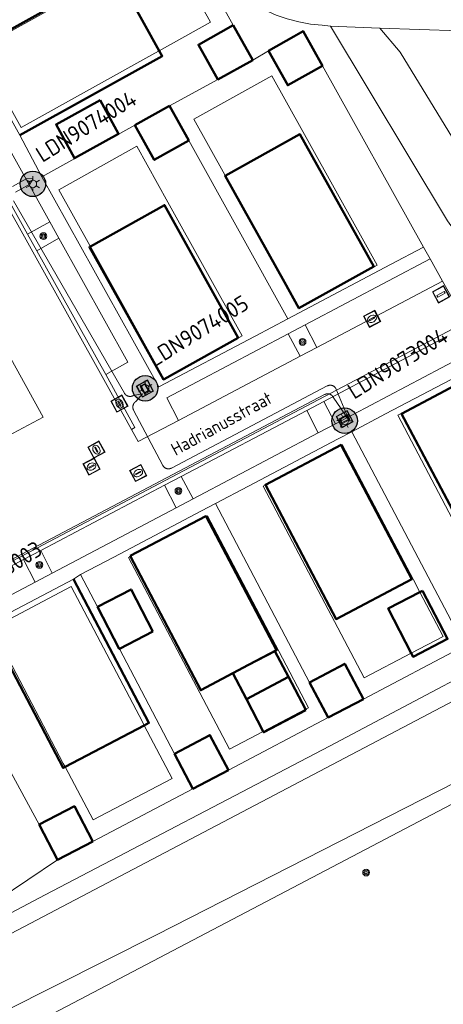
# Model space of a CAD drawing. Header units: metres. Extents: x 94279 to 96109, y 461866 to 463040.
# Tile 140 of 175: x 95594 to 95627, y 462507 to 462585. Entities that reach past the tile are written whole.
import ezdxf
from ezdxf.enums import TextEntityAlignment as Align

# ---------------------------------------------------------------- set-up
doc = ezdxf.new("R2010")
doc.units = ezdxf.units.M
doc.layers.get('0').update_dxf_attribs({"linetype": 'CONTINUOUS'})
doc.layers.add('B-WE-KL-ET_LS_OV_KABEL_EIGENNET_330-G', color=10, linetype='CONTINUOUS')
doc.layers.add('N-WE-ARMATUUR-PRUNUS-E-OPSCHUIF-6M-G', color=20, linetype='CONTINUOUS')
for name, color, linetype, lineweight in [('B_BEBOUWINGSGRENS_0', 132, 'CONTINUOUS', 50), ('B_LUIFEL_1', 132, 'CONTINUOUS', 50), ('B_WOONWAGEN_LIJN_0', 132, 'CONTINUOUS', 50), ('G_GRENS_ALGEMEEN_1', 251, 'CONTINUOUS', 13), ('Q_BOOM_0', 251, 'CONTINUOUS', 13), ('Q_BRANDKRAAN_0', 251, 'CONTINUOUS', 13), ('Q_INSPECTIE_OF_RIOOLPUT_0', 251, 'CONTINUOUS', 13), ('Q_KOLK_0', 251, 'CONTINUOUS', 13), ('Q_LICHTMAST_0', 251, 'CONTINUOUS', 13), ('Q_PAAL_ALGEMEEN_0', 251, 'CONTINUOUS', 13), ('Q_SCHUTTING_LIJN_0', 251, 'CONTINUOUS', 13), ('Q_STRAATNAAMBORD_0', 251, 'CONTINUOUS', 13), ('T_CULTUURGRENS_0', 251, 'CONTINUOUS', 13), ('T_HEK_0', 251, 'CONTINUOUS', 13), ('T_SCHUTTING_0', 251, 'CONTINUOUS', 13), ('V_WEGGRENS_0', 251, 'CONTINUOUS', 13), ('W_WATERGRENS_0', 251, 'CONTINUOUS', 13), ('Z_STRAATNAAM_0', 251, 'CONTINUOUS', 13)]:
    doc.layers.add(name, color=color, linetype=linetype, lineweight=lineweight)
doc.styles.add('NLCS-ISO-M500-T25', font='NLCS-ISO.ttf', dxfattribs={"height": 1.25})
doc.styles.get("Standard").update_dxf_attribs({"font": 'isocp.shx'})

# ---------------------------------------------------------------- blocks, each defined once
blk = doc.blocks.new('Q_LICHTMAST')
for points in [[(-0.26, 0.15), (-0.52, 0.3)], [(0, 0.3), (0, 0.6)], [(0.26, 0.15), (0.52, 0.3)], [(-0.26, -0.15), (-0.52, -0.3)], [(0, -0.3), (0, -0.6)], [(0.26, -0.15), (0.52, -0.3)]]:
    blk.add_lwpolyline(points)
blk.add_circle((0, 0), 0.3)
blk = doc.blocks.new('Q_PAAL_ALGEMEEN')
for points in [[(-0.5, 0.5), (0.5, 0.5), (0.5, -0.5), (-0.5, -0.5)], [(-0.08, 0.333), (0.071, 0.333), (0.071, -0.329), (-0.08, -0.329)]]:
    blk.add_lwpolyline(points, close=True)
blk.add_lwpolyline([(-0.442, 0.464), (0.438, 0.464, -0.414214), (0.459, 0.442), (0.459, -0.437, -0.414214), (0.438, -0.459), (-0.442, -0.459, -0.414214), (-0.463, -0.437), (-0.463, 0.442), (-0.463, 0.444), (-0.463, 0.446), (-0.463, 0.448), (-0.462, 0.45), (-0.461, 0.451), (-0.46, 0.453), (-0.459, 0.455), (-0.458, 0.456), (-0.457, 0.457), (-0.456, 0.459), (-0.454, 0.46), (-0.453, 0.461), (-0.451, 0.462), (-0.449, 0.462), (-0.447, 0.463), (-0.446, 0.463), (-0.444, 0.464), (-0.442, 0.464)], format="xyb")
blk = doc.blocks.new('Q_INSPECTIE_OF_RIOOLPUT')
blk.add_lwpolyline([(-0.5, 0.5), (0.5, 0.5), (0.5, -0.5), (-0.5, -0.5)], close=True)
for points in [[(-0.442, 0.464), (0.438, 0.464, -0.414214), (0.459, 0.442), (0.459, -0.437, -0.414214), (0.438, -0.459), (-0.442, -0.459, -0.414214), (-0.463, -0.437), (-0.463, 0.442), (-0.463, 0.444), (-0.463, 0.446), (-0.463, 0.448), (-0.462, 0.45), (-0.461, 0.451), (-0.46, 0.453), (-0.459, 0.455), (-0.458, 0.456), (-0.457, 0.457), (-0.456, 0.459), (-0.454, 0.46), (-0.453, 0.461), (-0.451, 0.462), (-0.449, 0.462), (-0.447, 0.463), (-0.446, 0.463), (-0.444, 0.464), (-0.442, 0.464)], [(-0.345, 0.105, 0.380426), (-0.276, -0.18)], [(-0.008, 0.266, 0.240218), (-0.345, 0.105)], [(-0.194, 0.045, 0.853344), (-0.194, -0.032)], [(0.331, 0.111, 0.240191), (-0.008, 0.266)], [(0.185, -0.032, 0.849746), (0.185, 0.045)], [(0.267, -0.176, 0.380426), (0.331, 0.111)], [(-0.276, -0.18, 0.148452), (0.012, -0.257)], [(0.012, -0.257, 0.131742), (0.267, -0.176)]]:
    blk.add_lwpolyline(points, format="xyb")
for points in [[(-0.194, 0.045), (0.185, 0.045)], [(0.185, -0.032), (-0.194, -0.032)]]:
    blk.add_lwpolyline(points)
blk = doc.blocks.new('Q_KOLK')
blk.add_lwpolyline([(-0.5, 0.5), (0.5, 0.5), (0.5, -0.5), (-0.5, -0.5)], close=True)
for points in [[(-0.442, 0.464), (0.438, 0.464, -0.414214), (0.459, 0.442), (0.459, -0.437, -0.414214), (0.438, -0.459), (-0.442, -0.459, -0.414214), (-0.463, -0.437), (-0.463, 0.442, -0.414214), (-0.442, 0.464)], [(-0.345, 0.105, 0.380426), (-0.276, -0.18)], [(-0.008, 0.266, 0.240218), (-0.345, 0.105)], [(-0.194, 0.045, 0.853344), (-0.194, -0.032)], [(0.331, 0.111, 0.240191), (-0.008, 0.266)], [(0.185, -0.032, 0.849746), (0.185, 0.045)], [(0.267, -0.176, 0.380426), (0.331, 0.111)], [(-0.276, -0.18, 0.148452), (0.012, -0.257)], [(0.012, -0.257, 0.131742), (0.267, -0.176)]]:
    blk.add_lwpolyline(points, format="xyb")
for points in [[(-0.194, 0.045), (0.185, 0.045)], [(0.185, -0.032), (-0.194, -0.032)]]:
    blk.add_lwpolyline(points)
blk = doc.blocks.new('Q_BRANDKRAAN')
blk.add_lwpolyline([(-0.5, 0.5), (0.5, 0.5), (0.5, -0.5), (-0.5, -0.5)], close=True)
for points in [[(-0.442, 0.464), (0.438, 0.464, -0.414214), (0.459, 0.442), (0.459, -0.437, -0.414214), (0.438, -0.459), (-0.442, -0.459, -0.414214), (-0.463, -0.437), (-0.463, 0.442), (-0.463, 0.444), (-0.463, 0.446), (-0.463, 0.448), (-0.462, 0.45), (-0.461, 0.451), (-0.46, 0.453), (-0.459, 0.455), (-0.458, 0.456), (-0.457, 0.457), (-0.456, 0.459), (-0.454, 0.46), (-0.453, 0.461), (-0.451, 0.462), (-0.449, 0.462), (-0.447, 0.463), (-0.446, 0.463), (-0.444, 0.464), (-0.442, 0.464)], [(-0.345, 0.105, 0.380426), (-0.276, -0.18)], [(-0.008, 0.266, 0.240218), (-0.345, 0.105)], [(-0.194, 0.045, 0.853344), (-0.194, -0.032)], [(0.331, 0.111, 0.240191), (-0.008, 0.266)], [(0.185, -0.032, 0.849746), (0.185, 0.045)], [(0.267, -0.176, 0.380426), (0.331, 0.111)], [(-0.276, -0.18, 0.148452), (0.012, -0.257)], [(0.012, -0.257, 0.131742), (0.267, -0.176)]]:
    blk.add_lwpolyline(points, format="xyb")
for points in [[(-0.194, 0.045), (0.185, 0.045)], [(0.185, -0.032), (-0.194, -0.032)]]:
    blk.add_lwpolyline(points)
blk = doc.blocks.new('Q_BOOM')
for radius in [0.27, 0.18, 0.09]:
    blk.add_circle((0, 0), radius)
blk = doc.blocks.new('Q_STRAATNAAMBORD')
for points in [[(-0.5, 0.5), (0.5, 0.5), (0.5, -0.5), (-0.5, -0.5)], [(-0.369, 0.22), (0.358, 0.22), (0.358, -0.214), (-0.369, -0.214)]]:
    blk.add_lwpolyline(points, close=True)
for points in [[(-0.442, 0.464), (0.438, 0.464, -0.414214), (0.459, 0.442), (0.459, -0.437, -0.414214), (0.438, -0.459), (-0.442, -0.459, -0.414214), (-0.463, -0.437), (-0.463, 0.442), (-0.463, 0.444), (-0.463, 0.446), (-0.463, 0.448), (-0.462, 0.45), (-0.461, 0.451), (-0.46, 0.453), (-0.459, 0.455), (-0.458, 0.456), (-0.457, 0.457), (-0.456, 0.459), (-0.454, 0.46), (-0.453, 0.461), (-0.451, 0.462), (-0.449, 0.462), (-0.447, 0.463), (-0.446, 0.463), (-0.444, 0.464), (-0.442, 0.464)], [(-0.287, 0.16), (0.281, 0.16, -0.414214), (0.303, 0.139), (0.303, -0.134, -0.414214), (0.281, -0.156), (-0.287, -0.156, -0.414214), (-0.308, -0.134), (-0.308, 0.139), (-0.308, 0.14), (-0.308, 0.142), (-0.307, 0.144), (-0.307, 0.146), (-0.306, 0.148), (-0.305, 0.149), (-0.304, 0.151), (-0.303, 0.152), (-0.302, 0.154), (-0.3, 0.155), (-0.299, 0.156), (-0.297, 0.157), (-0.296, 0.158), (-0.294, 0.159), (-0.292, 0.159), (-0.29, 0.16), (-0.288, 0.16), (-0.287, 0.16)]]:
    blk.add_lwpolyline(points, format="xyb")
blk = doc.blocks.new('LM')
at = {"linetype": 'ByBlock'}
h = blk.add_hatch(color=256, dxfattribs=at)
h.dxf.hatch_style = 1
edge = h.paths.add_edge_path()
edge.add_arc((0, 0), 1, 0, 360)
blk.add_circle((0, 0), 1, dxfattribs=at)
blk = doc.blocks.new('ACMAP_ANN_TEMPLATE_LM')
at = {"color": 0, "style": 'NLCS-ISO-M500-T25'}
blk.add_attdef('LM-NUMMER', (1.5, 1), '', height=1.25, dxfattribs=at)

msp = doc.modelspace()

# ---------------------------------------------------------------- linework, layer by layer
at = {"layer": 'B-WE-KL-ET_LS_OV_KABEL_EIGENNET_330-G', "linetype": 'Continuous', "lineweight": 0}
for points in [[(95592.945, 462571.557), (95594.064, 462572.183), (95594.558, 462572.173), (95594.309, 462571.747), (95593.181, 462571.116)], [(95593.013, 462570.439), (95601.714, 462555.352), (95601.723, 462555.337), (95601.733, 462555.323), (95601.743, 462555.308), (95601.753, 462555.294), (95601.764, 462555.281), (95601.776, 462555.267), (95601.788, 462555.254), (95601.8, 462555.242), (95601.813, 462555.23), (95601.826, 462555.218), (95601.84, 462555.207), (95601.854, 462555.197), (95601.868, 462555.187), (95601.883, 462555.177), (95601.898, 462555.168), (95601.913, 462555.159), (95601.929, 462555.151), (95601.945, 462555.144), (95601.961, 462555.137), (95601.977, 462555.13), (95601.994, 462555.124), (95602.01, 462555.119), (95602.027, 462555.114), (95602.044, 462555.11), (95602.062, 462555.107), (95602.079, 462555.104), (95602.096, 462555.101), (95602.114, 462555.1), (95602.131, 462555.098), (95602.149, 462555.098), (95602.166, 462555.098), (95602.184, 462555.099), (95602.202, 462555.1), (95602.219, 462555.102), (95602.236, 462555.104), (95602.254, 462555.107), (95602.271, 462555.111), (95602.288, 462555.115), (95602.305, 462555.12), (95602.322, 462555.125), (95602.338, 462555.131), (95602.354, 462555.138), (95602.37, 462555.145), (95602.386, 462555.153), (95602.402, 462555.161), (95603.13, 462555.311), (95602.638, 462554.72), (95602.622, 462554.71), (95602.607, 462554.7), (95602.592, 462554.69), (95602.578, 462554.679), (95602.564, 462554.667), (95602.55, 462554.656), (95602.537, 462554.643), (95602.524, 462554.63), (95602.512, 462554.617), (95602.5, 462554.603), (95602.489, 462554.589), (95602.478, 462554.575), (95602.467, 462554.56), (95602.458, 462554.545), (95602.448, 462554.529), (95602.44, 462554.513), (95602.431, 462554.497), (95602.424, 462554.481), (95602.417, 462554.464), (95602.41, 462554.447), (95602.404, 462554.43), (95602.399, 462554.413), (95602.394, 462554.395), (95602.39, 462554.378), (95602.386, 462554.36), (95602.383, 462554.342), (95602.381, 462554.324), (95602.38, 462554.306), (95602.379, 462554.288), (95602.378, 462554.27), (95602.378, 462554.252), (95602.379, 462554.234), (95602.381, 462554.216), (95602.383, 462554.198), (95602.385, 462554.18), (95602.389, 462554.162), (95602.393, 462554.144), (95602.397, 462554.127), (95602.402, 462554.109), (95602.408, 462554.092), (95602.414, 462554.075), (95602.421, 462554.059), (95602.429, 462554.042), (95602.437, 462554.026), (95604.724, 462549.688), (95604.733, 462549.672), (95604.742, 462549.657), (95604.751, 462549.643), (95604.761, 462549.628), (95604.771, 462549.614), (95604.782, 462549.601), (95604.794, 462549.588), (95604.806, 462549.575), (95604.818, 462549.562), (95604.831, 462549.551), (95604.844, 462549.539), (95604.857, 462549.528), (95604.871, 462549.517), (95604.885, 462549.507), (95604.9, 462549.498), (95604.915, 462549.489), (95604.93, 462549.48), (95604.946, 462549.472), (95604.962, 462549.465), (95604.978, 462549.458), (95604.994, 462549.452), (95605.01, 462549.446), (95605.027, 462549.441), (95605.044, 462549.436), (95605.061, 462549.432), (95605.078, 462549.429), (95605.095, 462549.426), (95605.112, 462549.424), (95605.13, 462549.422), (95605.147, 462549.421), (95605.165, 462549.421), (95605.182, 462549.421), (95605.2, 462549.422), (95605.217, 462549.423), (95605.234, 462549.426), (95605.252, 462549.428), (95605.269, 462549.431), (95605.286, 462549.435), (95605.303, 462549.44), (95605.319, 462549.445), (95605.336, 462549.45), (95605.352, 462549.457), (95605.368, 462549.463), (95605.384, 462549.471), (95605.4, 462549.479), (95617.617, 462555.92), (95617.632, 462555.928), (95617.648, 462555.936), (95617.664, 462555.942), (95617.681, 462555.948), (95617.697, 462555.954), (95617.714, 462555.959), (95617.731, 462555.964), (95617.748, 462555.967), (95617.765, 462555.971), (95617.782, 462555.973), (95617.8, 462555.975), (95617.817, 462555.977), (95617.834, 462555.978), (95617.852, 462555.978), (95617.869, 462555.978), (95617.887, 462555.977), (95617.904, 462555.975), (95617.921, 462555.973), (95617.939, 462555.97), (95617.956, 462555.967), (95617.973, 462555.963), (95617.99, 462555.958), (95618.006, 462555.953), (95618.023, 462555.947), (95618.039, 462555.941), (95618.055, 462555.934), (95618.071, 462555.927), (95618.086, 462555.919), (95618.102, 462555.91), (95618.116, 462555.901), (95618.131, 462555.892), (95618.145, 462555.882), (95618.159, 462555.871), (95618.173, 462555.86), (95618.186, 462555.848), (95618.199, 462555.837), (95618.211, 462555.824), (95618.223, 462555.811), (95618.234, 462555.798), (95618.245, 462555.785), (95618.256, 462555.771), (95618.266, 462555.756), (95618.275, 462555.742), (95618.284, 462555.727), (95618.292, 462555.711), (95619.334, 462553.201), (95618.083, 462555.036), (95618.075, 462555.051), (95618.066, 462555.066), (95618.057, 462555.081), (95618.047, 462555.095), (95618.036, 462555.109), (95618.025, 462555.123), (95618.014, 462555.136), (95618.002, 462555.149), (95617.99, 462555.161), (95617.977, 462555.173), (95617.964, 462555.185), (95617.95, 462555.196), (95617.936, 462555.206), (95617.922, 462555.216), (95617.907, 462555.226), (95617.893, 462555.235), (95617.877, 462555.243), (95617.862, 462555.251), (95617.846, 462555.259), (95617.83, 462555.266), (95617.814, 462555.272), (95617.797, 462555.278), (95617.781, 462555.283), (95617.764, 462555.287), (95617.747, 462555.291), (95617.73, 462555.295), (95617.712, 462555.297), (95617.695, 462555.3), (95617.678, 462555.301), (95617.66, 462555.302), (95617.643, 462555.303), (95617.625, 462555.302), (95617.608, 462555.301), (95617.591, 462555.3), (95617.573, 462555.298), (95617.556, 462555.295), (95617.539, 462555.292), (95617.522, 462555.288), (95617.505, 462555.284), (95617.488, 462555.279), (95617.472, 462555.273), (95617.455, 462555.267), (95617.439, 462555.26), (95617.423, 462555.253), (95617.408, 462555.245), (95586.96, 462539.191)]]:
    msp.add_lwpolyline(points, dxfattribs=at)
at = {"layer": 'B_BEBOUWINGSGRENS_0'}
for p, q in [((95611.777, 462581.481), (95610.233, 462584.217)), ((95614.986, 462583.323), (95612.999, 462582.203)), ((95609.045, 462579.956), (95611.777, 462581.481)), ((95605.252, 462577.898), (95602.527, 462576.37)), ((95606.775, 462575.162), (95605.252, 462577.898)), ((95611.451, 462534.037), (95610.216, 462533.386)), ((95610.216, 462533.386), (95610.216, 462533.386)), ((95610.216, 462533.386), (95611.285, 462531.359)), ((95611.285, 462531.359), (95614.571, 462533.096)), ((95616.219, 462532.67), (95617.674, 462529.912)), ((95617.674, 462529.912), (95620.442, 462531.363)), ((95605.633, 462527.079), (95607.086, 462524.319)), ((95607.086, 462524.319), (95609.864, 462525.777)), ((95595.032, 462521.524), (95596.469, 462518.753)), ((95596.469, 462518.753), (95599.241, 462520.2))]:
    msp.add_line(p, q, dxfattribs=at)
for points in [[(95610.233, 462584.217), (95607.521, 462582.686), (95609.045, 462579.956)], [(95617.248, 462581.015), (95615.732, 462583.743), (95614.986, 462583.323)], [(95612.999, 462582.203), (95614.522, 462579.5), (95617.248, 462581.015)], [(95602.527, 462576.37), (95604.054, 462573.647), (95606.775, 462575.162)], [(95614.571, 462533.096), (95613.505, 462535.119), (95611.451, 462534.037)], [(95620.442, 462531.363), (95618.99, 462534.132), (95616.219, 462532.67)], [(95609.864, 462525.777), (95608.413, 462528.542), (95605.633, 462527.079)], [(95599.241, 462520.2), (95597.8, 462522.96), (95595.032, 462521.524)]]:
    msp.add_lwpolyline(points, dxfattribs=at)
at = {"layer": 'B_LUIFEL_1'}
for p, q in [((95625.092, 462539.864), (95624.874, 462539.751)), ((95601.328, 462535.305), (95603.943, 462536.674)), ((95615.908, 462530.561), (95614.571, 462533.096)), ((95611.285, 462531.359), (95612.604, 462528.822)), ((95615.947, 462530.487), (95615.908, 462530.561))]:
    msp.add_line(p, q, dxfattribs=at)
for points in [[(95599.829, 462578.333), (95596.366, 462576.436), (95597.793, 462573.784), (95601.256, 462575.681), (95599.829, 462578.333)], [(95603.943, 462536.674), (95602.243, 462539.964), (95599.611, 462538.587)], [(95624.874, 462539.751), (95622.381, 462538.461), (95624.192, 462534.96)], [(95624.192, 462534.96), (95624.339, 462534.677), (95627.05, 462536.08), (95625.092, 462539.864)], [(95599.611, 462538.587), (95601.311, 462535.296), (95601.328, 462535.305)], [(95612.604, 462528.822), (95612.635, 462528.762), (95615.947, 462530.487)]]:
    msp.add_lwpolyline(points, dxfattribs=at)
at = {"layer": 'B_WOONWAGEN_LIJN_0'}
for p, q in [((95604.45, 462582.209), (95601.047, 462588.326)), ((95610.641, 462559.693), (95604.827, 462556.463)), ((95618.706, 462551.283), (95618.699, 462551.297)), ((95602.187, 462542.55), (95602.169, 462542.585)), ((95611.451, 462534.037), (95610.216, 462533.386)), ((95603.267, 462529.294), (95597.069, 462526.04))]:
    msp.add_line(p, q, dxfattribs=at)
for points in [[(95601.047, 462588.326), (95600.976, 462588.454), (95589.807, 462582.241)], [(95593.512, 462575.581), (95604.681, 462581.794), (95604.45, 462582.209)], [(95609.617, 462572.398), (95615.475, 462575.662), (95621.256, 462565.285)], [(95614.258, 462564.048), (95609.608, 462572.393), (95609.617, 462572.398)], [(95599.052, 462566.852), (95604.859, 462570.099), (95610.641, 462559.693)], [(95604.827, 462556.463), (95604.777, 462556.435), (95598.976, 462566.81), (95599.052, 462566.852)], [(95621.256, 462565.285), (95615.39, 462562.017), (95614.258, 462564.048)], [(95629.335, 462556.879), (95623.426, 462553.746), (95628.964, 462543.301), (95634.85, 462546.399)], [(95618.699, 462551.297), (95612.772, 462548.17), (95612.776, 462548.163)], [(95612.776, 462548.163), (95618.304, 462537.641), (95624.254, 462540.767), (95618.706, 462551.283)], [(95602.169, 462542.585), (95608.103, 462545.703), (95608.119, 462545.672)], [(95608.119, 462545.672), (95613.644, 462535.193), (95611.451, 462534.037)], [(95610.216, 462533.386), (95607.7, 462532.059), (95602.187, 462542.55)], [(95597.714, 462540.767), (95603.635, 462529.487), (95603.267, 462529.294)], [(95597.069, 462526.04), (95596.916, 462525.96), (95590.995, 462537.24)]]:
    msp.add_lwpolyline(points, dxfattribs=at)
at = {"layer": 'G_GRENS_ALGEMEEN_1'}
for p, q in [((95604.1, 462582.014), (95604.45, 462582.209)), ((95609.617, 462572.398), (95614.258, 462564.048)), ((95599.052, 462566.852), (95604.827, 462556.463)), ((95618.706, 462551.283), (95612.776, 462548.163)), ((95608.119, 462545.672), (95602.187, 462542.55)), ((95626.701, 462536.281), (95624.874, 462539.751)), ((95624.192, 462534.96), (95626.701, 462536.281)), ((95612.604, 462528.822), (95615.908, 462530.561)), ((95615.908, 462530.561), (95616.15, 462530.688)), ((95605.451, 462525.144), (95603.267, 462529.294))]:
    msp.add_line(p, q, dxfattribs=at)
for points in [[(95604.45, 462582.209), (95608.469, 462584.444), (95605.067, 462590.562), (95601.047, 462588.326)], [(95601.047, 462588.326), (95600.697, 462588.131), (95590.21, 462582.299), (95593.612, 462576.181), (95604.1, 462582.014)], [(95621.525, 462565.384), (95615.695, 462575.873), (95613.267, 462580.244), (95607.147, 462576.843), (95609.576, 462572.472), (95609.617, 462572.398)], [(95610.951, 462559.854), (95605.122, 462570.343), (95602.693, 462574.713), (95596.573, 462571.312), (95599.002, 462566.942), (95599.052, 462566.852)], [(95614.258, 462564.048), (95615.406, 462561.983), (95621.525, 462565.384)], [(95604.827, 462556.463), (95604.832, 462556.453), (95610.951, 462559.854)], [(95629.335, 462556.879), (95623.14, 462553.619), (95628.729, 462542.999), (95630.11, 462540.376)], [(95624.874, 462539.751), (95624.372, 462540.705), (95618.784, 462551.324), (95618.706, 462551.283)], [(95612.776, 462548.163), (95612.588, 462548.064), (95618.178, 462537.445), (95620.507, 462533.02), (95624.192, 462534.96)], [(95616.15, 462530.688), (95613.822, 462535.113), (95608.233, 462545.732), (95608.119, 462545.672)], [(95602.187, 462542.55), (95602.038, 462542.472), (95607.627, 462531.853), (95609.956, 462527.428), (95612.604, 462528.822)], [(95603.267, 462529.294), (95603.123, 462529.568), (95597.534, 462540.188), (95591.339, 462536.927), (95596.928, 462526.308), (95597.069, 462526.04)], [(95597.069, 462526.04), (95599.257, 462521.883), (95605.451, 462525.144)]]:
    msp.add_lwpolyline(points, dxfattribs=at)
at = {"layer": 'Q_SCHUTTING_LIJN_0'}
for p, q in [((95605.252, 462577.898), (95609.045, 462579.956)), ((95602.527, 462576.37), (95595.249, 462572.313)), ((95614.532, 462561.192), (95606.775, 462575.162)), ((95619.53, 462552.326), (95628.38, 462535.529)), ((95616.219, 462532.67), (95608.855, 462546.695)), ((95598.285, 462541.12), (95599.611, 462538.587)), ((95599.611, 462538.587), (95601.328, 462535.305)), ((95601.328, 462535.305), (95605.633, 462527.079))]:
    msp.add_line(p, q, dxfattribs=at)
at = {"layer": 'T_CULTUURGRENS_0'}
for p, q in [((95595.863, 462568.794), (95594.131, 462567.816)), ((95596.583, 462567.501), (95595.863, 462568.794)), ((95594.131, 462567.816), (95594.848, 462566.527)), ((95594.848, 462566.527), (95596.583, 462567.501)), ((95615.883, 462560.718), (95614.541, 462560.011)), ((95616.803, 462558.937), (95615.883, 462560.718)), ((95614.541, 462560.011), (95615.486, 462558.243)), ((95615.486, 462558.243), (95616.803, 462558.937)), ((95617.347, 462554.713), (95616.007, 462554.006)), ((95618.256, 462552.943), (95617.347, 462554.713)), ((95616.007, 462554.006), (95616.912, 462552.235)), ((95616.912, 462552.235), (95618.256, 462552.943)), ((95606.164, 462548.814), (95604.864, 462548.129)), ((95604.864, 462548.129), (95605.778, 462546.363)), ((95607.097, 462547.059), (95606.164, 462548.814)), ((95605.778, 462546.363), (95607.097, 462547.059)), ((95595.155, 462543.008), (95593.816, 462542.302)), ((95596.055, 462541.236), (95595.155, 462543.008)), ((95593.816, 462542.302), (95594.721, 462540.532)), ((95594.721, 462540.532), (95596.055, 462541.236)), ((95596.469, 462518.753), (95580.933, 462508.308))]:
    msp.add_line(p, q, dxfattribs=at)
for points in [[(95642.113, 462539.868), (95642.025, 462541.208), (95633.809, 462556.72), (95632.6, 462561.131), (95629.86, 462564.943), (95627.043, 462568.863), (95617.86, 462584.135)], [(95567.049, 462511.253), (95566.588, 462510.639), (95563.827, 462507.716), (95563.123, 462504.665), (95569.372, 462500.389), (95577.381, 462498.713), (95582.566, 462499.598), (95662.261, 462541.453), (95678.423, 462550.069), (95696.366, 462559.982)], [(95642.113, 462539.868), (95641.045, 462539.21), (95639.636, 462538.743), (95638.811, 462538.68), (95637.606, 462538.248), (95636.044, 462537.346), (95617.794, 462527.668), (95595.494, 462516.001), (95580.933, 462508.308)]]:
    msp.add_lwpolyline(points, dxfattribs=at)
at = {"layer": 'T_HEK_0'}
msp.add_lwpolyline([(95621.725, 462583.98), (95623.335, 462582.091), (95634.326, 462564.086), (95646.727, 462541.672)], dxfattribs=at)
at = {"layer": 'T_SCHUTTING_0'}
for p, q in [((95605.954, 462591.966), (95610.233, 462584.217)), ((95612.999, 462582.203), (95611.777, 462581.481)), ((95617.248, 462581.015), (95625.164, 462566.799)), ((95595.249, 462572.313), (95593.512, 462575.581)), ((95584.996, 462572.186), (95595.35, 462553.467)), ((95625.164, 462566.799), (95622.575, 462565.434)), ((95615.868, 462561.896), (95614.532, 462561.192)), ((95622.184, 462553.725), (95619.53, 462552.326)), ((95595.35, 462553.467), (95588.178, 462549.647)), ((95619.53, 462552.326), (95618.412, 462551.736)), ((95611.45, 462548.064), (95608.855, 462546.695)), ((95608.855, 462546.695), (95607.769, 462546.122)), ((95600.88, 462542.488), (95598.285, 462541.12)), ((95598.285, 462541.12), (95597.714, 462540.767)), ((95620.442, 462531.363), (95628.38, 462535.529)), ((95589.368, 462531.956), (95595.032, 462521.524)), ((95617.674, 462529.912), (95609.864, 462525.777)), ((95607.086, 462524.319), (95599.241, 462520.2))]:
    msp.add_line(p, q, dxfattribs=at)
msp.add_lwpolyline([(95614.532, 462561.192), (95611.961, 462559.836), (95604.413, 462555.855), (95595.249, 462572.313)], dxfattribs=at)
at = {"layer": 'V_WEGGRENS_0'}
for p, q in [((95600.229, 462556.18), (95557.514, 462632.983)), ((95621.725, 462583.98), (95617.86, 462584.135)), ((95589.807, 462582.241), (95593.512, 462575.581)), ((95590.359, 462578.685), (95595.863, 462568.794)), ((95594.131, 462567.816), (95588.617, 462577.726)), ((95625.164, 462566.799), (95625.679, 462565.879)), ((95600.254, 462556.813), (95594.848, 462566.527)), ((95615.883, 462560.718), (95625.679, 462565.879)), ((95625.679, 462565.879), (95626.656, 462564.132)), ((95615.868, 462561.896), (95622.575, 462565.434)), ((95626.656, 462564.132), (95616.803, 462558.937)), ((95626.656, 462564.132), (95628.446, 462560.931)), ((95627.022, 462559.816), (95617.347, 462554.713)), ((95615.486, 462558.243), (95605.954, 462553.217)), ((95618.256, 462552.943), (95627.964, 462558.063)), ((95629.012, 462557.327), (95622.184, 462553.725)), ((95600.229, 462556.18), (95602.273, 462552.505)), ((95606.164, 462548.814), (95616.007, 462554.006)), ((95616.912, 462552.235), (95607.097, 462547.059)), ((95618.412, 462551.736), (95611.45, 462548.064)), ((95595.155, 462543.008), (95604.864, 462548.129)), ((95605.778, 462546.363), (95596.055, 462541.236)), ((95607.769, 462546.122), (95600.88, 462542.488)), ((95584.698, 462537.489), (95593.816, 462542.302)), ((95597.714, 462540.767), (95590.995, 462537.24))]:
    msp.add_line(p, q, dxfattribs=at)
for points in [[(95617.86, 462584.135), (95617.211, 462584.212), (95616.289, 462584.305), (95615.378, 462584.47), (95614.482, 462584.706), (95613.608, 462585.012), (95612.761, 462585.386), (95611.945, 462585.826), (95611.167, 462586.328), (95610.431, 462586.89), (95609.741, 462587.509), (95609.102, 462588.179), (95608.518, 462588.898), (95607.993, 462589.661), (95607.529, 462590.463), (95580.755, 462637.924)], [(95689.126, 462563.968), (95668.8, 462574.749), (95666.962, 462575.621), (95663.253, 462577.089), (95656.736, 462579.538), (95654.849, 462580.17), (95652.735, 462580.753), (95650.287, 462581.329), (95644.215, 462582.588), (95641.297, 462583.076), (95638.145, 462583.368), (95634.173, 462583.567), (95621.725, 462583.98)], [(95596.583, 462567.501), (95601.993, 462557.78), (95600.254, 462556.813)], [(95566.081, 462514.703), (95565.746, 462516.125), (95583.141, 462536.747), (95583.911, 462537.394), (95584.763, 462537.892), (95628.446, 462560.931)], [(95605.954, 462553.217), (95605.03, 462554.999), (95614.541, 462560.011)], [(95602.273, 462552.505), (95602.535, 462552.651), (95600.254, 462556.813)], [(95602.273, 462552.505), (95602.801, 462551.555), (95605.954, 462553.217)], [(95594.721, 462540.532), (95585.553, 462535.698), (95584.698, 462537.489)]]:
    msp.add_lwpolyline(points, dxfattribs=at)
at = {"layer": 'W_WATERGRENS_0'}
for points in [[(95695.665, 462560.346), (95694.294, 462559.65), (95691.765, 462558.281), (95690.748, 462557.853), (95687.294, 462556.055), (95683.275, 462553.712), (95677.207, 462550.086), (95670.287, 462546.768), (95664.168, 462543.612), (95660.41, 462541.673), (95652.388, 462537.439), (95604.225, 462512.884), (95580.477, 462500.929), (95579.99, 462500.901)], [(95566.898, 462510.373), (95568.856, 462509.94), (95575.296, 462505.627), (95575.841, 462505.432), (95576.407, 462505.31), (95576.984, 462505.263), (95577.562, 462505.292), (95578.132, 462505.396), (95578.683, 462505.574), (95579.206, 462505.822), (95642.174, 462538.93), (95642.728, 462538.864), (95643.313, 462539.173), (95647.079, 462541.035)]]:
    msp.add_lwpolyline(points, dxfattribs=at)

# ---------------------------------------------------------------- block references
at = {"rotation": 31.92}
for p, values in [((95594.539, 462571.768), {'LM-NUMMER': 'LDN9074004'}), ((95603.341, 462555.738), {'LM-NUMMER': 'LDN9074005'}), ((95618.977, 462553.197), {'LM-NUMMER': 'LDN9073004'}), ((95587.225, 462536.502), {'LM-NUMMER': 'LDN9073003'})]:
    msp.add_blockref('ACMAP_ANN_TEMPLATE_LM', p, dxfattribs=at).add_auto_attribs(values)
at = {"layer": 'N-WE-ARMATUUR-PRUNUS-E-OPSCHUIF-6M-G'}
for p in [(95594.539, 462571.768), (95603.341, 462555.738), (95618.977, 462553.197)]:
    msp.add_blockref('LM', p, dxfattribs=at)
at = {"layer": 'Q_BOOM_0'}
for p, rotation in [((95595.363, 462567.671), 29.45190218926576), ((95615.675, 462559.379), 118.1246045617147), ((95605.953, 462547.684), 117.9961807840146), ((95595.056, 462541.889), 116.9260459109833), ((95620.662, 462517.759), 27.70799654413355)]:
    msp.add_blockref('Q_BOOM', p, dxfattribs=dict(at, rotation=rotation))
at = {"layer": 'Q_BRANDKRAAN_0', "rotation": 27.80776548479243}
msp.add_blockref('Q_BRANDKRAAN', (95602.803, 462549.091), dxfattribs=at)
at = {"layer": 'Q_INSPECTIE_OF_RIOOLPUT_0'}
for p, rotation in [((95621.127, 462561.182), 27.80046602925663), ((95599.518, 462550.931), 119.0648446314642), ((95599.145, 462549.595), 27.80776548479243)]:
    msp.add_blockref('Q_INSPECTIE_OF_RIOOLPUT', p, dxfattribs=dict(at, rotation=rotation))
at = {"layer": 'Q_KOLK_0', "rotation": 118.7251127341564}
msp.add_blockref('Q_KOLK', (95601.327, 462554.539), dxfattribs=at)
at = {"layer": 'Q_LICHTMAST_0'}
for p, rotation in [((95594.539, 462571.768), 119.0944273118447), ((95603.341, 462555.738), 119.1095535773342), ((95618.977, 462553.197), 27.80716803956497)]:
    msp.add_blockref('Q_LICHTMAST', p, dxfattribs=dict(at, rotation=rotation))
at = {"layer": 'Q_PAAL_ALGEMEEN_0', "rotation": 119.2139314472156}
msp.add_blockref('Q_PAAL_ALGEMEEN', (95626.535, 462563.105), dxfattribs=at)
at = {"layer": 'Q_STRAATNAAMBORD_0'}
for p, rotation in [((95603.327, 462555.708), 119.1095535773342), ((95618.977, 462553.318), 27.80716803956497)]:
    msp.add_blockref('Q_STRAATNAAMBORD', p, dxfattribs=dict(at, rotation=rotation))

# ---------------------------------------------------------------- texts
at = {"layer": 'Z_STRAATNAAM_0', "linetype": 'Continuous'}
msp.add_text('Hadrianusstraat', height=1, rotation=28.87318, dxfattribs=at).set_placement((95609.328, 462552.975), align=Align.MIDDLE)

doc.saveas('drawing.dxf')
